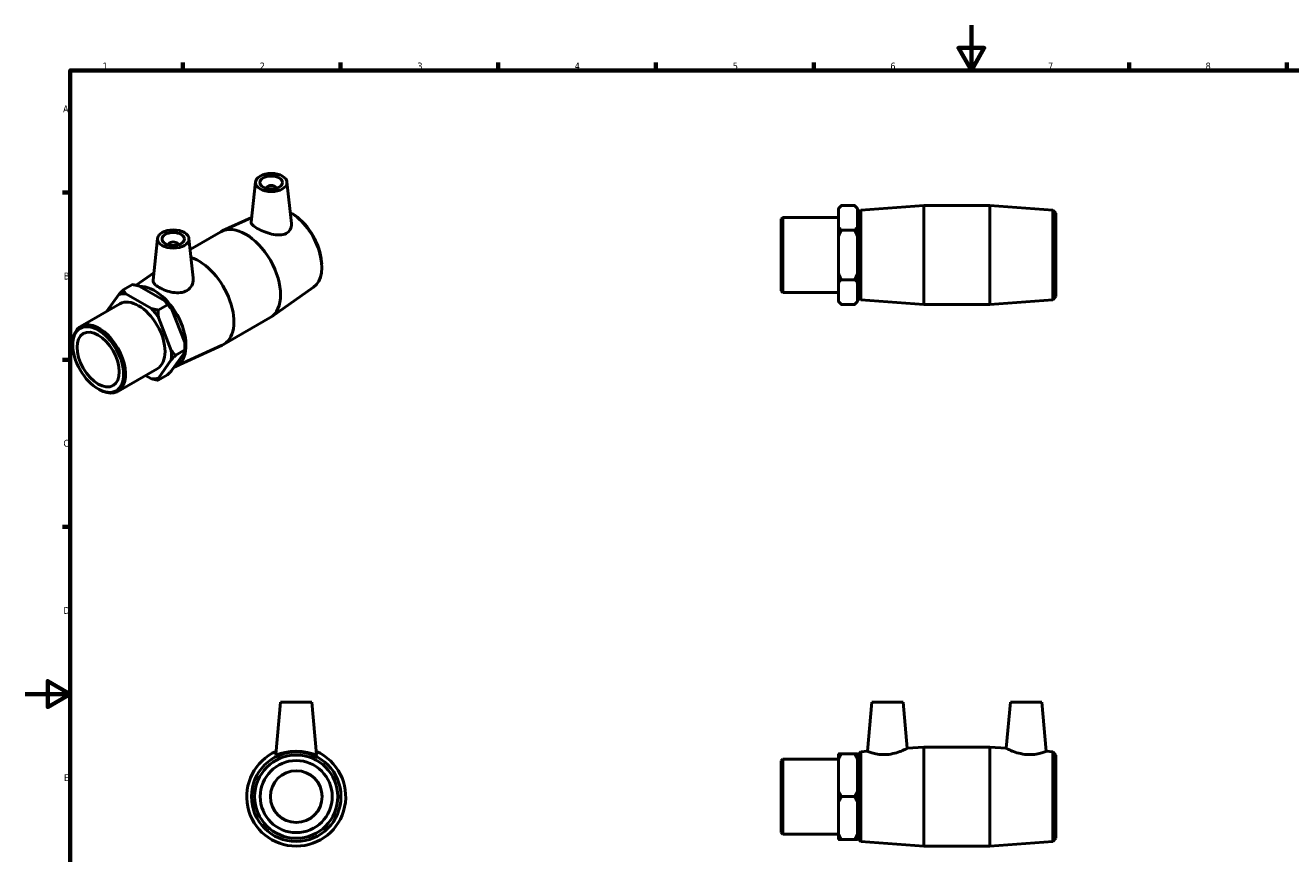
# Model space of a CAD drawing. Header units: millimetres. Extents: x 0 to 895, y -151 to 594.
# Tile 2 of 3: x 0 to 562, y 226 to 594. Entities that reach past the tile are written whole.
import ezdxf

# ---------------------------------------------------------------- set-up
doc = ezdxf.new("R2010")
doc.units = ezdxf.units.MM
doc.layers.add('Border (ANSI)', color=7, linetype='Continuous', lineweight=70)
doc.layers.add('Visible (ANSI)', color=7, linetype='Continuous', lineweight=50)
doc.styles.add('Note Text (ANSI)', font='tahoma.ttf')

# ---------------------------------------------------------------- blocks, each defined once
blk = doc.blocks.new('Borders Default Border')
at = {"layer": 'Border (ANSI)'}
for p, q in [((70.08, 574), (70.08, 577.45)), ((140.17, 574), (140.17, 577.45)), ((210.25, 574), (210.25, 577.45)), ((280.33, 574), (280.33, 577.45)), ((350.42, 574), (350.42, 577.45)), ((490.58, 574), (490.58, 577.45)), ((560.67, 574), (560.67, 577.45)), ((20, 519.75), (16.55, 519.75)), ((20, 445.5), (16.55, 445.5)), ((20, 371.25), (16.55, 371.25))]:
    blk.add_line(p, q, dxfattribs=at)
at = {"layer": 'Border (ANSI)', "flags": 128}
for points in [[(420.5, 594), (420.5, 574), (414.73, 584), (426.27, 584), (420.5, 574)], [(20, 20), (20, 574), (821, 574), (821, 20), (20, 20)], [(0, 297), (20, 297), (10, 302.77), (10, 291.23), (20, 297)]]:
    blk.add_lwpolyline(points, dxfattribs=at)
at = {"layer": 'Border (ANSI)', "color": 230, "true_color": 0xff0080, "char_height": 3.05, "attachment_point": 7, "style": 'Note Text (ANSI)'}
for s, insert in [('1', (34.35, 574.4)), ('2', (104.2, 574.4)), ('3', (174.26, 574.34)), ('4', (244.23, 574.4)), ('5', (314.48, 574.34)), ('6', (384.49, 574.34)), ('7', (454.6, 574.4)), ('8', (524.63, 574.33)), ('A', (16.78, 555.35)), ('B', (17.15, 481.1)), ('C', (16.95, 406.8)), ('D', (16.96, 332.6)), ('E', (17.21, 258.35))]:
    blk.add_mtext(s, dxfattribs=dict(at, insert=insert))

msp = doc.modelspace()

# ---------------------------------------------------------------- linework, layer by layer
at = {"layer": 'Visible (ANSI)'}
for p, q in [((102.329, 524.435), (100.422, 506.644)), ((116.302, 524.435), (118.276, 506.024)), ((107.316, 521.548), (107.316, 521.734)), ((111.316, 521.548), (111.316, 521.734)), ((361.431, 512.704), (362.751, 514.024)), ((361.431, 512.545), (361.431, 512.704)), ((361.431, 504.504), (361.431, 512.545)), ((362.751, 514.024), (368.611, 514.024)), ((369.931, 512.704), (368.611, 514.024)), ((369.931, 512.704), (369.931, 512.545)), ((369.931, 512.545), (369.931, 504.504)), ((370.031, 510.504), (371.348, 511.923)), ((371.348, 511.923), (399.365, 514.024)), ((371.348, 511.923), (371.348, 472.126)), ((399.365, 470.024), (399.365, 514.024)), ((399.365, 514.024), (428.698, 514.024)), ((428.698, 470.024), (428.698, 514.024)), ((456.715, 511.923), (428.698, 514.024)), ((456.715, 472.126), (456.715, 511.923)), ((458.031, 510.504), (456.715, 511.923)), ((100.64, 508.679), (87.53, 502.655)), ((119.764, 509.636), (118.919, 510.206)), ((336.031, 507.984), (336.696, 508.649)), ((336.031, 476.065), (336.031, 507.984)), ((336.696, 508.649), (336.696, 475.4)), ((336.696, 508.649), (361.431, 508.649)), ((369.931, 508.024), (370.031, 508.024)), ((370.031, 473.544), (370.031, 510.504)), ((458.031, 510.504), (458.031, 473.544)), ((73.267, 494.478), (86.929, 502.345)), ((361.431, 500.066), (361.431, 504.504)), ((362.751, 503.024), (368.611, 503.024)), ((369.931, 504.504), (369.931, 500.066)), ((58.771, 499.352), (56.78, 480.778)), ((63.758, 496.651), (63.758, 496.464)), ((67.758, 496.651), (67.758, 496.464)), ((72.745, 499.352), (74.626, 481.809)), ((361.431, 483.983), (361.431, 500.066)), ((369.931, 500.066), (369.931, 483.983)), ((49.298, 478.527), (57.131, 484.051)), ((131.673, 488.955), (131.743, 487.938)), ((361.431, 479.545), (361.431, 483.983)), ((369.931, 483.983), (369.931, 479.545)), ((47.642, 478.869), (43.498, 476.483)), ((50.667, 478.201), (62.04, 471.653)), ((361.431, 471.504), (361.431, 479.545)), ((368.611, 481.024), (362.751, 481.024)), ((369.931, 479.545), (369.931, 471.504)), ((41.519, 474.453), (36.276, 466.973)), ((56.029, 468.192), (44.657, 474.74)), ((128.165, 477.774), (109.457, 464.58)), ((336.031, 476.065), (336.696, 475.4)), ((336.696, 475.4), (361.431, 475.4)), ((369.931, 476.024), (370.031, 476.024)), ((370.031, 473.544), (371.348, 472.126)), ((458.031, 473.544), (456.715, 472.126)), ((24.557, 460.224), (42.047, 470.296)), ((63.198, 469.91), (59.055, 467.524)), ((65.178, 467.751), (70.864, 453.09)), ((361.431, 471.344), (361.431, 471.504)), ((361.431, 471.344), (362.751, 470.024)), ((368.611, 470.024), (362.751, 470.024)), ((369.931, 471.344), (368.611, 470.024)), ((369.931, 471.504), (369.931, 471.344)), ((371.348, 472.126), (399.365, 470.024)), ((399.365, 470.024), (428.698, 470.024)), ((456.715, 472.126), (428.698, 470.024)), ((64.853, 449.628), (59.167, 464.29)), ((88.145, 452.271), (108.886, 464.215)), ((21.097, 452.045), (21.097, 452.587)), ((66.741, 442.403), (87.544, 451.961)), ((70.976, 450.93), (70.976, 449.855)), ((59.167, 437.326), (64.853, 445.439)), ((70.864, 448.9), (65.178, 440.788)), ((66.833, 447.469), (70.976, 449.855)), ((41.149, 431.411), (58.639, 441.483)), ((59.055, 436.372), (63.198, 438.758)), ((53.475, 438.509), (56.029, 437.039)), ((32.339, 432.524), (32.807, 432.253)), ((113.417, 293.427), (111.38, 270.151)), ((127.417, 293.427), (113.417, 293.427)), ((127.417, 293.427), (129.453, 270.151)), ((376.231, 293.427), (374.317, 271.549)), ((376.231, 293.427), (390.231, 293.427)), ((390.231, 293.427), (392.029, 272.877)), ((437.831, 293.427), (436.033, 272.877)), ((451.831, 293.427), (437.831, 293.427)), ((451.831, 293.427), (453.745, 271.549)), ((361.431, 267.918), (361.431, 270.48)), ((368.611, 270.48), (362.751, 270.48)), ((369.931, 270.48), (369.931, 267.918)), ((370.031, 269.907), (371.348, 271.326)), ((371.348, 271.326), (374.317, 271.549)), ((371.348, 271.326), (371.348, 231.529)), ((392.029, 272.877), (399.365, 273.427)), ((399.365, 229.427), (399.365, 273.427)), ((399.365, 273.427), (428.698, 273.427)), ((428.698, 229.427), (428.698, 273.427)), ((436.033, 272.877), (428.698, 273.427)), ((456.715, 271.326), (453.745, 271.549)), ((456.715, 231.529), (456.715, 271.326)), ((458.031, 269.907), (456.715, 271.326)), ((336.031, 267.387), (336.696, 268.052)), ((336.031, 235.468), (336.031, 267.387)), ((336.696, 268.052), (336.696, 234.803)), ((336.696, 268.052), (361.431, 268.052)), ((361.431, 253.99), (361.431, 267.918)), ((369.931, 267.918), (369.931, 253.99)), ((369.931, 267.427), (370.031, 267.427)), ((370.031, 232.947), (370.031, 269.907)), ((458.031, 269.907), (458.031, 232.947)), ((361.431, 248.865), (361.431, 253.99)), ((369.931, 253.99), (369.931, 248.865)), ((361.431, 234.937), (361.431, 248.865)), ((362.751, 251.427), (368.611, 251.427)), ((369.931, 248.865), (369.931, 234.937)), ((336.031, 235.468), (336.696, 234.803)), ((336.696, 234.803), (361.431, 234.803)), ((361.431, 232.375), (361.431, 234.937)), ((362.751, 232.375), (368.611, 232.375)), ((369.931, 235.427), (370.031, 235.427)), ((369.931, 234.937), (369.931, 232.375)), ((370.031, 232.947), (371.348, 231.529)), ((371.348, 231.529), (399.365, 229.427)), ((456.715, 231.529), (428.698, 229.427)), ((458.031, 232.947), (456.715, 231.529)), ((399.365, 229.427), (428.698, 229.427))]:
    msp.add_line(p, q, dxfattribs=at)
for radius in [19.899, 18.48, 16, 11.5]:
    msp.add_circle((120.417, 251.427), radius, dxfattribs=at)
msp.add_arc((120.417, 251.427), 22, 113.90503, 66.09497, dxfattribs=at)
for centre, major_axis, ratio in [((109.316, 524.187), (7, 0), 0.5758617), ((109.316, 524.187), (5, 0), 0.5758617), ((65.758, 499.103), (7, 0), 0.5758617), ((65.758, 499.103), (5, 0), 0.5758617), ((32.383, 445.547), (7.964, -13.83), 0.5780931), ((32.383, 445.547), (6.637, -11.525), 0.5780931)]:
    msp.add_ellipse(centre, major_axis=major_axis, ratio=ratio, dxfattribs=at)
for centre, major_axis, ratio, start_param, end_param in [((109.316, 521.734), (-2, 0), 0.5758617, 2.9729035, 6.4518745), ((117.719, 494.689), (9.93, -17.244), 0.5780931, 0.0531605, 2.3559497), ((118.65, 495.225), (-9.222, 16.014), 0.5780931, 4.0104599, 5.414318), ((97.908, 483.28), (-10.979, 19.065), 0.5780931, 3.1415927, 6.2831853), ((65.758, 496.651), (-2, 0), 0.5758617, 2.9729035, 6.4518745), ((77.166, 471.336), (10.979, -19.065), 0.5780931, 6.2300248, 8.8691023), ((57.355, 459.927), (9.93, -17.244), 0.5780931, 6.1740522, 9.1222207), ((50.343, 455.89), (-10.32, 17.921), 0.5780931, 5.8990973, 6.1475419), ((50.343, 455.89), (-8.296, 14.407), 0.5780931, 3.1415927, 6.2831853), ((50.343, 455.89), (10.32, -17.921), 0.5780931, 1.7103071, 1.9587517), ((56.353, 459.351), (-10.32, 17.921), 0.5780931, 4.8518998, 5.1003444), ((32.853, 445.818), (8.296, -14.407), 0.5780931, 5.4958534, 10.2121098), ((56.353, 459.351), (-10.32, 17.921), 0.5780931, 3.9289245, 4.0531468), ((50.343, 455.89), (10.32, -17.921), 0.5780931, 0.6631096, 0.9115542), ((50.343, 455.89), (10.32, -17.921), 0.5780931, 5.8990973, 6.1475419)]:
    msp.add_ellipse(centre, major_axis=major_axis, ratio=ratio, start_param=start_param, end_param=end_param, dxfattribs=at)
for points in [[(361.431, 512.545), (361.989, 513.262), (362.751, 514.024)], [(368.611, 514.024), (369.374, 513.262), (369.931, 512.545)], [(362.751, 503.024), (361.989, 503.787), (361.431, 504.504)], [(361.431, 500.066), (361.989, 501.499), (362.751, 503.024)], [(369.931, 504.504), (369.374, 503.787), (368.611, 503.024)], [(368.611, 503.024), (369.374, 501.499), (369.931, 500.066)], [(362.751, 481.024), (361.989, 482.549), (361.431, 483.983)], [(369.931, 483.983), (369.374, 482.549), (368.611, 481.024)], [(47.642, 478.869), (49.26, 478.558), (50.667, 478.201)], [(361.431, 479.545), (361.989, 480.262), (362.751, 481.024)], [(368.611, 481.024), (369.374, 480.262), (369.931, 479.545)], [(43.498, 476.483), (42.42, 475.403), (41.519, 474.453)], [(44.657, 474.74), (44.037, 475.551), (43.498, 476.483)], [(59.055, 467.524), (57.437, 467.835), (56.029, 468.192)], [(59.167, 464.29), (59.055, 465.823), (59.055, 467.524)], [(62.04, 471.653), (62.659, 470.842), (63.198, 469.91)], [(63.198, 469.91), (64.277, 468.831), (65.178, 467.751)], [(362.751, 470.024), (361.989, 470.787), (361.431, 471.504)], [(369.931, 471.504), (369.374, 470.787), (368.611, 470.024)], [(70.864, 453.09), (70.976, 451.556), (70.976, 449.855)], [(66.833, 447.469), (65.754, 448.549), (64.853, 449.628)], [(64.853, 445.439), (65.754, 446.389), (66.833, 447.469)], [(70.976, 449.855), (70.976, 449.396), (70.864, 448.9)], [(65.178, 440.788), (64.277, 439.838), (63.198, 438.758)], [(56.029, 437.039), (57.437, 436.682), (59.055, 436.372)], [(59.055, 436.372), (59.055, 436.83), (59.167, 437.326)], [(362.751, 270.48), (361.989, 270.48), (361.431, 270.48)], [(361.431, 267.918), (361.989, 269.159), (362.751, 270.48)], [(369.931, 270.48), (369.374, 270.48), (368.611, 270.48)], [(368.611, 270.48), (369.374, 269.159), (369.931, 267.918)], [(362.751, 251.427), (361.989, 252.748), (361.431, 253.99)], [(369.931, 253.99), (369.374, 252.748), (368.611, 251.427)], [(361.431, 248.865), (361.989, 250.107), (362.751, 251.427)], [(368.611, 251.427), (369.374, 250.107), (369.931, 248.865)], [(362.751, 232.375), (361.989, 233.696), (361.431, 234.937)], [(361.431, 232.375), (361.989, 232.375), (362.751, 232.375)], [(369.931, 234.937), (369.374, 233.696), (368.611, 232.375)], [(368.611, 232.375), (369.374, 232.375), (369.931, 232.375)]]:
    msp.add_rational_spline(points, [1, 1.00241153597, 1], degree=2, dxfattribs=at)
for points, knots in [([(115.949, 501.599), (115.137, 501.166), (114.104, 500.922), (111.853, 500.855), (110.633, 501.023), (108.371, 501.549), (107.173, 501.937), (104.944, 502.83), (103.914, 503.332), (102.275, 504.275), (101.574, 504.77), (100.648, 505.694), (100.421, 506.127), (100.415, 506.557), (100.417, 506.6), (100.422, 506.644)], [0, 0, 0, 0, 0.3568893, 0.3568893, 0.7137785, 0.7137785, 1.0614279, 1.0614279, 1.4090772, 1.4090772, 1.7567266, 1.7567266, 2.1043759, 2.1043759, 2.1433484, 2.1433484, 2.1433484, 2.1433484]), ([(118.276, 506.024), (118.288, 505.917), (118.296, 505.811), (118.331, 504.917), (118.154, 504.072), (117.341, 502.611), (116.703, 502.002), (115.949, 501.599)], [4.77337409, 4.77337409, 4.77337409, 4.77337409, 4.81775042, 4.81775042, 5.1495581, 5.1495581, 5.48136577, 5.48136577, 5.48136577, 5.48136577]), ([(71.899, 476.232), (71.093, 475.737), (70.084, 475.398), (67.904, 475.135), (66.732, 475.204), (64.55, 475.564), (63.384, 475.883), (61.231, 476.669), (60.242, 477.134), (58.668, 478.04), (57.981, 478.54), (57.051, 479.53), (56.805, 480.024), (56.768, 480.585), (56.77, 480.681), (56.781, 480.778)], [0, 0, 0, 0, 0.3318077, 0.3318077, 0.6636154, 0.6636154, 0.9976105, 0.9976105, 1.3316057, 1.3316057, 1.6656008, 1.6656008, 1.999596, 1.999596, 2.0665904, 2.0665904, 2.0665904, 2.0665904]), ([(74.625, 481.809), (74.646, 481.616), (74.657, 481.423), (74.664, 480.31), (74.44, 479.31), (73.491, 477.535), (72.765, 476.765), (71.899, 476.232)], [4.69391853, 4.69391853, 4.69391853, 4.69391853, 4.76758723, 4.76758723, 5.1244765, 5.1244765, 5.48136577, 5.48136577, 5.48136577, 5.48136577]), ([(129.453, 270.151), (129.454, 270.141), (129.452, 270.132), (129.413, 270.049), (129.15, 270.084), (128.184, 270.335), (127.48, 270.544), (125.893, 270.941), (124.895, 271.158), (122.714, 271.464), (121.53, 271.549), (119.303, 271.549), (118.119, 271.464), (115.938, 271.158), (114.941, 270.941), (113.353, 270.544), (112.65, 270.335), (111.683, 270.084), (111.421, 270.049), (111.385, 270.124)], [2.7834011, 2.7834011, 2.7834011, 2.7834011, 2.8181545, 2.8181545, 3.1499621, 3.1499621, 3.4817698, 3.4817698, 3.815765, 3.815765, 4.1497601, 4.1497601, 4.4837553, 4.4837553, 4.8177504, 4.8177504, 5.1495581, 5.1495581, 5.4813658, 5.4813658, 5.4813658, 5.4813658]), ([(382.883, 270.124), (381.78, 270.049), (380.616, 270.084), (378.499, 270.335), (377.546, 270.544), (376.046, 270.941), (375.396, 271.158), (374.531, 271.464), (374.317, 271.549), (374.317, 271.549)], [0, 0, 0, 0, 0.3318077, 0.3318077, 0.6636154, 0.6636154, 0.9976105, 0.9976105, 1.3316057, 1.3316057, 1.3316057, 1.3316057]), ([(392.029, 272.877), (392.029, 272.877), (391.797, 272.757), (390.876, 272.317), (390.188, 272.002), (388.598, 271.368), (387.576, 271.004), (385.313, 270.418), (384.069, 270.204), (382.883, 270.124)], [4.0722885, 4.0722885, 4.0722885, 4.0722885, 4.4199379, 4.4199379, 4.7675872, 4.7675872, 5.1244765, 5.1244765, 5.4813658, 5.4813658, 5.4813658, 5.4813658]), ([(445.179, 270.124), (443.993, 270.204), (442.749, 270.418), (440.486, 271.004), (439.465, 271.368), (437.874, 272.002), (437.187, 272.317), (436.266, 272.757), (436.033, 272.877), (436.033, 272.877)], [0, 0, 0, 0, 0.3568893, 0.3568893, 0.7137785, 0.7137785, 1.0614279, 1.0614279, 1.4090772, 1.4090772, 1.4090772, 1.4090772]), ([(453.745, 271.549), (453.745, 271.549), (453.531, 271.464), (452.666, 271.158), (452.016, 270.941), (450.517, 270.544), (449.564, 270.335), (447.447, 270.084), (446.282, 270.049), (445.179, 270.124)], [4.1497601, 4.1497601, 4.1497601, 4.1497601, 4.4837553, 4.4837553, 4.8177504, 4.8177504, 5.1495581, 5.1495581, 5.4813658, 5.4813658, 5.4813658, 5.4813658])]:
    msp.add_open_spline(points, degree=3, knots=knots, dxfattribs=at)
msp.add_open_spline([(111.385, 270.124), (111.381, 270.132), (111.379, 270.141), (111.38, 270.151)], degree=3, dxfattribs=at)

# ---------------------------------------------------------------- block references
msp.add_blockref('Borders Default Border', (0, 0))

doc.saveas('drawing.dxf')
